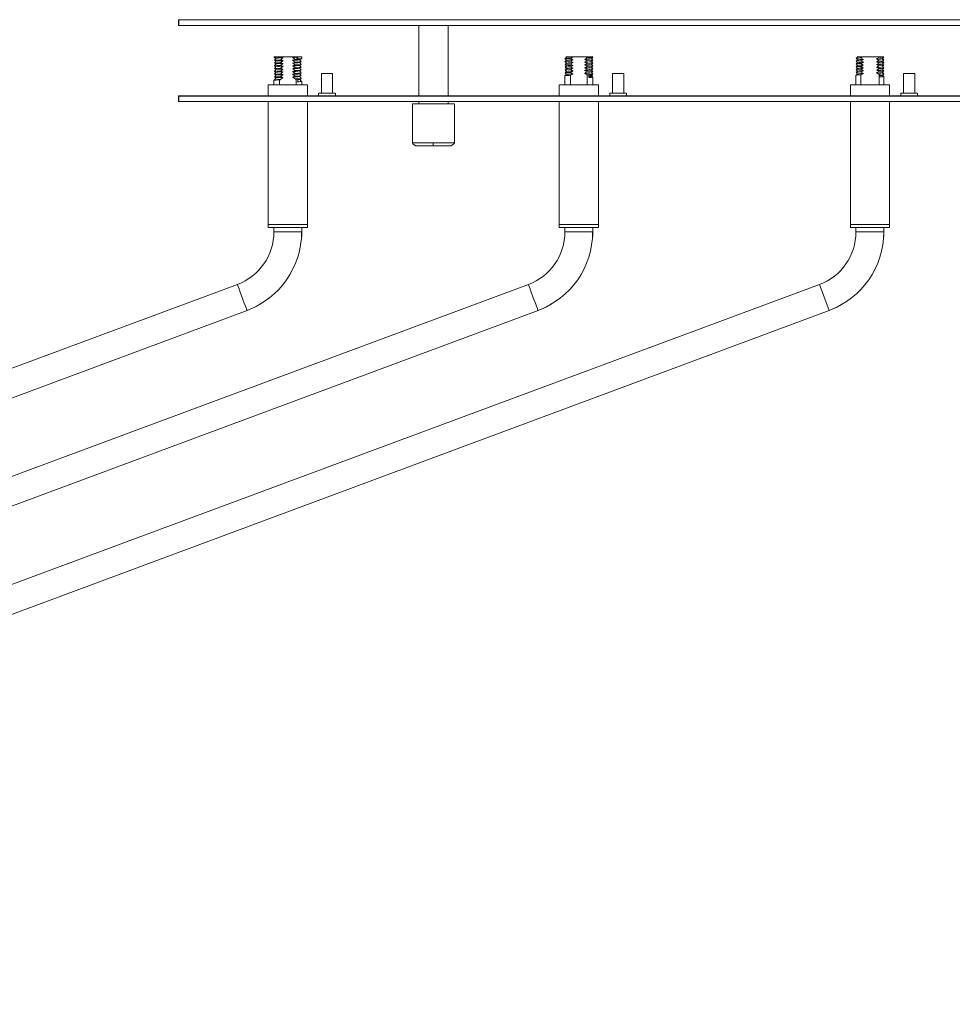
# Model space of a CAD drawing. Header units: millimetres. Extents: x -1604 to 1237, y -736 to 620.
# Tile 3 of 7: x -893 to -560, y -471 to -119. Entities that reach past the tile are written whole.
import ezdxf

# ---------------------------------------------------------------- set-up
doc = ezdxf.new("R2010")
doc.units = ezdxf.units.MM

msp = doc.modelspace()

# ---------------------------------------------------------------- linework, layer by layer
at = {"color": 7, "linetype": 'Continuous', "lineweight": 15}
for p, q in [((-836.25, -118.97), (-836.25, -120.97)), ((-836.22, -119.06), (-836.25, -118.97)), ((-836.25, -118.97), (-238.25, -118.97)), ((-836.22, -121.06), (-836.22, -119.06)), ((-238.22, -119.06), (-836.22, -119.06)), ((-745.23, -119.02), (-741.73, -119.01)), ((-836.22, -121.06), (-836.25, -120.97)), ((-238.22, -121.06), (-836.22, -121.06)), ((-750.48, -121.06), (-750.48, -146.21)), ((-739.98, -146.21), (-739.98, -121.06)), ((-802.23, -132.36), (-802, -132.5)), ((-801.55, -132.79), (-802.01, -133.49)), ((-802, -132.5), (-801.55, -132.79)), ((-802, -133.5), (-801.55, -133.79)), ((-800.47, -132.22), (-800.2, -132.22)), ((-794.23, -132.21), (-800.23, -132.21)), ((-800.2, -132.22), (-799.84, -132.34)), ((-800.2, -132.22), (-794.78, -132.22)), ((-794.18, -132.42), (-793.96, -132.22)), ((-793.85, -133.12), (-794.18, -132.42)), ((-793.96, -132.22), (-793.69, -132.22)), ((-793.85, -133.12), (-793.69, -132.98)), ((-793.69, -132.22), (-793.69, -132.98)), ((-792.92, -133.3), (-792.46, -133)), ((-792.45, -134), (-792.91, -133.29)), ((-792.46, -133), (-792.24, -132.86)), ((-792.23, -132.85), (-792.23, -132.21)), ((-697.7, -132.47), (-698.21, -132.96)), ((-698.2, -132.97), (-697.71, -133.47)), ((-697.7, -133.46), (-698.2, -133.96)), ((-697.96, -132.22), (-697.71, -132.47)), ((-690.45, -132.21), (-696.03, -132.21)), ((-695.42, -132.22), (-695.23, -132.3)), ((-695.42, -132.22), (-691.07, -132.22)), ((-688.76, -132.98), (-688.26, -132.47)), ((-688.26, -133.46), (-688.76, -132.97)), ((-688.76, -133.98), (-688.26, -133.47)), ((-688.26, -132.46), (-688.54, -132.18)), ((-594.19, -132.78), (-593.7, -133.36)), ((-593.69, -132.36), (-594.18, -132.77)), ((-593.69, -133.36), (-594.18, -133.77)), ((-593.81, -132.23), (-593.7, -132.36)), ((-586.14, -132.21), (-592.04, -132.21)), ((-591.61, -132.22), (-591.84, -132.22)), ((-591.61, -132.22), (-586.44, -132.22)), ((-586.44, -132.22), (-586.03, -132.42)), ((-584.77, -132.87), (-584.28, -132.28)), ((-584.28, -133.27), (-584.77, -132.86)), ((-584.77, -133.87), (-584.28, -133.28)), ((-584.32, -132.26), (-584.69, -132.21)), ((-801.55, -133.79), (-802.01, -134.5)), ((-801.55, -134.79), (-802.01, -135.5)), ((-801.55, -135.79), (-802.01, -136.49)), ((-801.55, -136.78), (-802.01, -137.49)), ((-802, -134.5), (-801.55, -134.79)), ((-802, -135.5), (-801.55, -135.79)), ((-802, -136.5), (-801.55, -136.79)), ((-792.92, -134.3), (-792.46, -134)), ((-792.92, -135.3), (-792.46, -135)), ((-792.92, -136.3), (-792.46, -136)), ((-792.92, -137.3), (-792.46, -137)), ((-792.45, -135), (-792.91, -134.29)), ((-792.45, -136), (-792.91, -135.29)), ((-792.46, -136.99), (-792.91, -136.29)), ((-698.21, -133.97), (-697.71, -134.47)), ((-697.7, -134.46), (-698.2, -134.96)), ((-698.2, -134.97), (-697.71, -135.47)), ((-697.7, -135.46), (-698.2, -135.96)), ((-698.2, -135.97), (-697.71, -136.47)), ((-697.7, -136.47), (-698.2, -136.96)), ((-698.2, -136.97), (-697.71, -137.47)), ((-688.26, -134.46), (-688.76, -133.97)), ((-688.76, -134.98), (-688.26, -134.47)), ((-688.26, -135.46), (-688.76, -134.97)), ((-688.76, -135.98), (-688.26, -135.47)), ((-688.26, -136.46), (-688.76, -135.97)), ((-688.76, -136.98), (-688.26, -136.47)), ((-688.26, -137.46), (-688.76, -136.97)), ((-594.19, -133.78), (-593.7, -134.36)), ((-594.19, -134.78), (-593.7, -135.36)), ((-594.19, -135.78), (-593.7, -136.36)), ((-594.19, -136.78), (-593.7, -137.36)), ((-593.69, -134.36), (-594.18, -134.77)), ((-593.69, -135.36), (-594.18, -135.77)), ((-593.69, -136.36), (-594.18, -136.77)), ((-584.28, -134.27), (-584.77, -133.86)), ((-584.77, -134.87), (-584.28, -134.28)), ((-584.28, -135.27), (-584.77, -134.86)), ((-584.77, -135.87), (-584.28, -135.28)), ((-584.28, -136.27), (-584.77, -135.86)), ((-584.77, -136.87), (-584.28, -136.28)), ((-584.28, -137.28), (-584.77, -136.86)), ((-802.23, -140.54), (-802.23, -142.21)), ((-801.55, -137.78), (-802.01, -138.49)), ((-801.55, -138.79), (-802.01, -139.49)), ((-801.55, -139.79), (-802.01, -140.5)), ((-802, -137.5), (-801.55, -137.79)), ((-802, -138.5), (-801.55, -138.79)), ((-802, -139.5), (-801.55, -139.79)), ((-800.23, -140.4), (-800.23, -142.22)), ((-800, -140.48), (-800.23, -140.4)), ((-799.84, -140.34), (-800, -140.48)), ((-793.85, -140.12), (-794.62, -140.16)), ((-794.46, -140.29), (-794.62, -140.16)), ((-794.23, -140.19), (-794.46, -140.29)), ((-794.23, -142.22), (-794.23, -140.19)), ((-793.85, -140.12), (-793.83, -140.18)), ((-793.69, -140.17), (-793.69, -141.17)), ((-792.92, -138.3), (-792.46, -138)), ((-792.92, -139.3), (-792.46, -139)), ((-792.92, -140.3), (-792.46, -140)), ((-792.46, -137.99), (-792.91, -137.29)), ((-792.45, -139), (-792.91, -138.29)), ((-792.45, -140), (-792.91, -139.29)), ((-792.46, -140.99), (-792.91, -140.29)), ((-785.23, -138.21), (-785.23, -145.21)), ((-781.23, -145.21), (-781.23, -138.21)), ((-697.7, -138.47), (-698.23, -138.99)), ((-698.23, -138.99), (-698.23, -142.21)), ((-697.7, -137.47), (-698.2, -137.96)), ((-698.2, -137.97), (-697.71, -138.47)), ((-696.23, -138.85), (-696.23, -142.22)), ((-690.28, -138.62), (-689.71, -138.59)), ((-690.23, -142.22), (-690.23, -138.64)), ((-689.69, -138.62), (-689.71, -138.59)), ((-689.69, -138.62), (-689.69, -139.62)), ((-688.76, -137.98), (-688.26, -137.47)), ((-688.26, -138.46), (-688.76, -137.97)), ((-688.76, -138.98), (-688.26, -138.47)), ((-688.26, -139.46), (-688.76, -138.97)), ((-688.23, -139.49), (-688.26, -139.46)), ((-688.23, -142.21), (-688.23, -139.49)), ((-681.23, -138.21), (-681.23, -145.21)), ((-677.23, -145.21), (-677.23, -138.21)), ((-594.18, -138.77), (-594.23, -138.81)), ((-594.23, -138.82), (-594.23, -142.21)), ((-594.19, -137.78), (-593.7, -138.36)), ((-593.69, -137.36), (-594.18, -137.77)), ((-593.69, -138.36), (-594.18, -138.77)), ((-592.5, -138.68), (-592.5, -142.22)), ((-586.03, -138.42), (-585.72, -138.41)), ((-585.96, -142.22), (-585.96, -138.46)), ((-585.69, -138.45), (-585.72, -138.41)), ((-585.69, -138.45), (-585.69, -139.45)), ((-584.77, -137.87), (-584.27, -137.28)), ((-584.28, -138.28), (-584.77, -137.86)), ((-584.77, -138.87), (-584.28, -138.28)), ((-584.28, -139.28), (-584.77, -138.86)), ((-584.23, -139.31), (-584.24, -139.31)), ((-584.23, -142.21), (-584.23, -139.32)), ((-577.23, -138.21), (-577.23, -145.21)), ((-573.23, -145.21), (-573.23, -138.21)), ((-804.23, -142.21), (-804.23, -146.21)), ((-802.23, -142.21), (-792.23, -142.21)), ((-792.23, -142.21), (-792.23, -141.04)), ((-792.01, -142.21), (-792.23, -142.21)), ((-790.23, -146.21), (-790.23, -142.21)), ((-700.23, -142.21), (-700.23, -146.21)), ((-698.23, -142.21), (-688.23, -142.21)), ((-688.01, -142.21), (-688.23, -142.21)), ((-686.23, -146.21), (-686.23, -142.21)), ((-596.23, -142.21), (-596.23, -146.21)), ((-594.23, -142.21), (-584.23, -142.21)), ((-584.01, -142.21), (-584.23, -142.21)), ((-582.23, -146.21), (-582.23, -142.21)), ((-836.25, -146.17), (-836.22, -146.26)), ((-804.23, -146.17), (-836.25, -146.17)), ((-836.25, -146.17), (-836.25, -148.17)), ((-836.22, -146.26), (-238.22, -146.26)), ((-836.22, -148.26), (-836.22, -146.26)), ((-804.23, -146.21), (-797.23, -146.22)), ((-797.23, -146.22), (-790.23, -146.21)), ((-786.23, -146.17), (-790.23, -146.17)), ((-786.23, -145.21), (-786.23, -146.21)), ((-786.23, -146.21), (-780.23, -146.21)), ((-785.23, -145.21), (-781.23, -145.21)), ((-780.23, -146.21), (-780.23, -145.21)), ((-750.48, -146.17), (-780.23, -146.17)), ((-750.48, -146.21), (-745.23, -146.22)), ((-745.23, -146.22), (-739.98, -146.21)), ((-700.23, -146.17), (-739.98, -146.17)), ((-700.23, -146.21), (-693.23, -146.22)), ((-693.23, -146.22), (-686.23, -146.21)), ((-682.23, -146.17), (-686.23, -146.17)), ((-682.23, -145.21), (-682.23, -146.21)), ((-682.23, -146.21), (-676.23, -146.21)), ((-681.23, -145.21), (-677.23, -145.21)), ((-676.23, -146.21), (-676.23, -145.21)), ((-596.23, -146.17), (-676.23, -146.17)), ((-596.23, -146.21), (-589.23, -146.22)), ((-589.23, -146.22), (-582.23, -146.21)), ((-578.23, -146.17), (-582.23, -146.17)), ((-578.23, -145.21), (-578.23, -146.21)), ((-578.23, -146.21), (-572.23, -146.21)), ((-577.23, -145.21), (-573.23, -145.21)), ((-572.23, -146.21), (-572.23, -145.21)), ((-542.48, -146.17), (-572.23, -146.17)), ((-836.22, -148.26), (-836.25, -148.17)), ((-238.22, -148.26), (-836.22, -148.26)), ((-804.23, -148.26), (-804.23, -193.21)), ((-790.23, -193.21), (-790.23, -148.26)), ((-752.73, -149.01), (-752.73, -163.01)), ((-750.48, -149.01), (-752.73, -149.01)), ((-750.48, -148.26), (-750.48, -149.01)), ((-739.98, -149.01), (-739.98, -148.26)), ((-737.73, -163.01), (-737.73, -149.01)), ((-700.23, -148.26), (-700.23, -193.21)), ((-686.23, -193.21), (-686.23, -148.26)), ((-596.23, -148.26), (-596.23, -193.21)), ((-582.23, -193.21), (-582.23, -148.26)), ((-804.23, -192.21), (-790.23, -192.21)), ((-804.23, -193.21), (-790.23, -193.21)), ((-802.23, -193.22), (-802.23, -194.83)), ((-792.23, -194.83), (-792.23, -193.22)), ((-700.23, -192.21), (-686.23, -192.21)), ((-700.23, -193.21), (-686.23, -193.21)), ((-698.23, -193.22), (-698.23, -194.83)), ((-688.23, -194.83), (-688.23, -193.22)), ((-596.23, -192.21), (-582.23, -192.21)), ((-596.23, -193.21), (-582.23, -193.21)), ((-594.23, -193.22), (-594.23, -194.83)), ((-584.23, -194.83), (-584.23, -193.22)), ((-802.23, -194.83), (-792.23, -194.83)), ((-792.23, -194.83), (-792.28, -196.47)), ((-698.23, -194.83), (-688.23, -194.83)), ((-688.23, -194.83), (-688.28, -196.47)), ((-594.23, -194.83), (-584.23, -194.83)), ((-584.23, -194.83), (-584.28, -196.47)), ((-815.27, -213.58), (-1482.68, -461.47)), ((-711.27, -213.58), (-1228.68, -405.76)), ((-607.27, -213.58), (-974.68, -350.05)), ((-1479.2, -470.85), (-811.79, -222.95)), ((-1225.2, -415.13), (-707.79, -222.95)), ((-971.2, -359.42), (-603.79, -222.95)), ((-811.82, -222.87), (-811.79, -222.95)), ((-707.82, -222.87), (-707.79, -222.95)), ((-603.82, -222.87), (-603.79, -222.95))]:
    msp.add_line(p, q, dxfattribs=at)
at = {"color": 8, "linetype": 'Continuous', "lineweight": 15}
for p, q in [((-752.73, -163.01), (-745.25, -163.02)), ((-745.25, -163.02), (-737.73, -163.01)), ((-603.82, -222.87), (-607.27, -213.58))]:
    msp.add_line(p, q, dxfattribs=at)
at = {"color": 7, "linetype": 'Continuous', "lineweight": 15, "flags": 128}
for points in [[(-745.23, -119.02), (-743.87, -119.02), (-742.6, -119.02), (-741.52, -119.02), (-740.68, -119.02), (-740.16, -119.02), (-739.98, -119.01), (-740.16, -119.01), (-740.69, -119.01), (-741.52, -119.01), (-742.61, -119.01), (-743.87, -119.01), (-745.23, -119.01), (-746.59, -119.01), (-747.86, -119.01), (-748.95, -119.01), (-749.78, -119.01), (-750.3, -119.01), (-750.48, -119.01), (-750.3, -119.02), (-749.78, -119.02), (-748.94, -119.02), (-747.85, -119.02), (-746.59, -119.02), (-745.23, -119.02)], [(-745.23, -119.01), (-746.59, -119.01), (-747.86, -119.01), (-748.95, -119.01), (-749.78, -119.01), (-750.3, -119.01), (-750.48, -119.01), (-750.3, -119.02), (-749.78, -119.02), (-748.94, -119.02), (-747.85, -119.02), (-746.59, -119.02), (-745.23, -119.02), (-743.87, -119.02), (-742.6, -119.02), (-741.52, -119.02), (-740.68, -119.02), (-740.16, -119.02), (-739.98, -119.01), (-740.16, -119.01), (-740.69, -119.01), (-741.52, -119.01), (-742.61, -119.01), (-743.87, -119.01), (-745.23, -119.01)], [(-745.24, -118.98), (-746.2, -118.98), (-747.01, -118.98), (-747.55, -118.99), (-747.74, -118.99), (-747.55, -118.99), (-747.01, -118.99), (-746.2, -118.99), (-745.24, -118.99), (-744.28, -118.99), (-743.47, -118.99), (-742.93, -118.99), (-742.74, -118.99), (-742.93, -118.99), (-743.47, -118.98), (-744.29, -118.98), (-745.24, -118.98)], [(-745.22, -119.04), (-746.18, -119.04), (-746.99, -119.04), (-747.53, -119.04), (-747.72, -119.04), (-747.53, -119.04), (-746.99, -119.04), (-746.18, -119.04), (-745.22, -119.04), (-744.26, -119.04), (-743.45, -119.04), (-742.91, -119.04), (-742.72, -119.04), (-742.91, -119.04), (-743.45, -119.04), (-744.27, -119.04), (-745.22, -119.04)], [(-586.23, -119), (-587.95, -119.01), (-589.59, -119.01), (-591.08, -119.01), (-592.33, -119.01), (-593.3, -119.01), (-593.94, -119.01), (-594.22, -119.01), (-594.13, -119.01), (-593.66, -119.02), (-592.85, -119.02), (-591.73, -119.02), (-590.35, -119.02), (-588.78, -119.02), (-587.09, -119.02), (-585.36, -119.02), (-583.67, -119.02), (-582.1, -119.02), (-580.73, -119.02), (-579.61, -119.02), (-578.8, -119.02), (-578.34, -119.01), (-578.24, -119.01), (-578.52, -119.01), (-579.17, -119.01), (-580.14, -119.01), (-581.39, -119.01), (-582.88, -119.01), (-584.52, -119.01), (-586.23, -119)], [(-800.23, -132.21), (-801.05, -132.21), (-801.67, -132.21), (-802.07, -132.21), (-802.23, -132.21), (-802.14, -132.21), (-801.8, -132.22), (-801.24, -132.22), (-800.47, -132.22)], [(-800.47, -132.22), (-800.88, -132.23), (-801.81, -132.29), (-802.22, -132.34), (-802.18, -132.35)], [(-799.84, -133.34), (-801.17, -133.4), (-801.8, -133.45), (-802.01, -133.5), (-801.97, -133.5)], [(-797.23, -132.21), (-798.37, -132.21), (-799.38, -132.21), (-800.16, -132.21), (-800.62, -132.21), (-800.72, -132.21), (-800.44, -132.22), (-799.81, -132.22), (-798.9, -132.22), (-797.81, -132.22), (-796.65, -132.22), (-795.56, -132.22), (-794.66, -132.22), (-794.03, -132.22), (-793.74, -132.21), (-793.84, -132.21), (-794.3, -132.21), (-795.08, -132.21), (-796.1, -132.21), (-797.23, -132.21)], [(-795.6, -132.48), (-794.75, -132.45), (-794.18, -132.42)], [(-794.78, -132.22), (-794.09, -132.22), (-793.96, -132.22)], [(-794.62, -133.16), (-794.17, -133.14), (-793.85, -133.12)], [(-793.69, -132.22), (-793.02, -132.22), (-792.55, -132.22), (-792.28, -132.21), (-792.24, -132.21), (-792.43, -132.21), (-792.84, -132.21), (-793.45, -132.21), (-794.23, -132.21)], [(-696.03, -132.21), (-696.9, -132.21), (-697.69, -132.21), (-697.96, -132.21), (-697.69, -132.22), (-696.92, -132.22), (-695.75, -132.22), (-695.42, -132.22)], [(-693.23, -132.21), (-694.37, -132.21), (-695.38, -132.21), (-696.16, -132.21), (-696.62, -132.21), (-696.72, -132.21), (-696.44, -132.22), (-695.81, -132.22), (-694.9, -132.22), (-693.81, -132.22), (-692.65, -132.22), (-691.56, -132.22), (-690.66, -132.22), (-690.03, -132.22), (-689.74, -132.21), (-689.84, -132.21), (-690.3, -132.21), (-691.08, -132.21), (-692.1, -132.21), (-693.23, -132.21)], [(-691.07, -132.22), (-690.02, -132.22), (-689.06, -132.22), (-688.57, -132.21), (-688.58, -132.21), (-689.12, -132.21), (-690.13, -132.21), (-690.45, -132.21)], [(-690.28, -132.62), (-689.06, -132.56), (-688.5, -132.52), (-688.27, -132.47), (-688.27, -132.47)], [(-690.28, -133.62), (-689.02, -133.56), (-688.45, -133.51), (-688.26, -133.46), (-688.28, -133.46)], [(-593.63, -132.37), (-593.68, -132.35), (-593.11, -132.28), (-591.84, -132.22)], [(-589.23, -132.21), (-590.37, -132.21), (-591.38, -132.21), (-592.16, -132.21), (-592.63, -132.21), (-592.72, -132.21), (-592.44, -132.22), (-591.8, -132.22), (-590.9, -132.22), (-589.81, -132.22), (-588.65, -132.22), (-587.56, -132.22), (-586.65, -132.22), (-586.03, -132.22), (-585.74, -132.21), (-585.84, -132.21), (-586.3, -132.21), (-587.08, -132.21), (-588.1, -132.21), (-589.23, -132.21)], [(-586.44, -132.22), (-585.89, -132.22), (-585, -132.22), (-584.44, -132.21), (-584.4, -132.21), (-584.69, -132.21)], [(-584.69, -132.21), (-585.6, -132.21), (-586.14, -132.21)], [(-586.03, -133.42), (-584.92, -133.36), (-584.44, -133.32), (-584.28, -133.28), (-584.3, -133.27)], [(-799.84, -134.34), (-801.17, -134.4), (-801.8, -134.45), (-802.01, -134.5), (-801.97, -134.5)], [(-799.84, -135.34), (-801.17, -135.4), (-801.8, -135.45), (-802.01, -135.5), (-801.97, -135.5)], [(-799.84, -136.34), (-801.17, -136.4), (-801.8, -136.45), (-802.01, -136.5), (-801.97, -136.5)], [(-696.19, -136.82), (-697.44, -136.88), (-698.01, -136.92), (-698.2, -136.96), (-698.18, -136.97)], [(-690.28, -134.62), (-689.02, -134.56), (-688.45, -134.51), (-688.26, -134.46), (-688.28, -134.46)], [(-690.28, -135.62), (-689.02, -135.56), (-688.45, -135.51), (-688.26, -135.46), (-688.28, -135.46)], [(-592.43, -136.65), (-593.54, -136.7), (-594.03, -136.74), (-594.19, -136.78), (-594.17, -136.78)], [(-586.03, -134.42), (-584.92, -134.36), (-584.44, -134.32), (-584.28, -134.28), (-584.3, -134.27)], [(-586.03, -135.42), (-584.92, -135.36), (-584.44, -135.32), (-584.28, -135.28), (-584.3, -135.27)], [(-586.03, -136.42), (-584.92, -136.36), (-584.44, -136.32), (-584.28, -136.28), (-584.3, -136.27)], [(-802.2, -140.54), (-802.23, -140.54), (-801.88, -140.49), (-801.02, -140.43), (-800.23, -140.4)], [(-802.03, -140.63), (-802.06, -140.61), (-801.39, -140.55), (-800, -140.48)], [(-801.97, -137.5), (-802.01, -137.5), (-801.8, -137.45), (-801.17, -137.4), (-799.84, -137.34)], [(-801.97, -138.5), (-802.01, -138.5), (-801.8, -138.45), (-801.17, -138.4), (-799.84, -138.34)], [(-801.97, -139.5), (-802.01, -139.5), (-801.8, -139.45), (-801.17, -139.4), (-799.84, -139.34)], [(-793.69, -140.17), (-793.93, -140.18), (-794.23, -140.19)], [(-793.69, -140.39), (-793.28, -140.36), (-792.92, -140.3), (-792.96, -140.29)], [(-783.23, -138.21), (-784, -138.21), (-784.65, -138.21), (-785.08, -138.21), (-785.23, -138.21), (-785.08, -138.21), (-784.65, -138.22), (-784, -138.22), (-783.23, -138.22), (-782.47, -138.22), (-781.82, -138.22), (-781.38, -138.21), (-781.23, -138.21), (-781.38, -138.21), (-781.82, -138.21), (-782.47, -138.21), (-783.23, -138.21)], [(-696.19, -137.82), (-697.44, -137.88), (-698.01, -137.92), (-698.2, -137.96), (-698.18, -137.97)], [(-688.32, -138.46), (-688.26, -138.47), (-688.66, -138.53), (-689.71, -138.59)], [(-688.82, -138.98), (-689.06, -139.03), (-689.69, -139.07)], [(-689.69, -139.62), (-689.64, -139.62), (-689.43, -139.61), (-689.23, -139.6), (-689.14, -139.59), (-688.96, -139.58), (-688.88, -139.58), (-688.73, -139.57), (-688.67, -139.56), (-688.55, -139.55), (-688.45, -139.54), (-688.4, -139.53), (-688.33, -139.52), (-688.3, -139.52), (-688.26, -139.51), (-688.24, -139.5), (-688.23, -139.49), (-688.23, -139.49), (-688.25, -139.48), (-688.27, -139.47), (-688.31, -139.46), (-688.34, -139.46), (-688.42, -139.45), (-688.52, -139.44), (-688.57, -139.43), (-688.7, -139.42), (-688.77, -139.41), (-688.92, -139.4), (-689, -139.4), (-689.18, -139.39), (-689.37, -139.38), (-689.47, -139.37), (-689.69, -139.36), (-689.69, -139.36)], [(-689.12, -138.91), (-689.11, -138.91), (-688.76, -138.96), (-688.77, -138.97)], [(-679.23, -138.21), (-680, -138.21), (-680.65, -138.21), (-681.08, -138.21), (-681.23, -138.21), (-681.08, -138.21), (-680.65, -138.22), (-680, -138.22), (-679.23, -138.22), (-678.47, -138.22), (-677.82, -138.22), (-677.38, -138.21), (-677.23, -138.21), (-677.38, -138.21), (-677.82, -138.21), (-678.47, -138.21), (-679.23, -138.21)], [(-592.43, -137.65), (-593.54, -137.7), (-594.03, -137.74), (-594.19, -137.78), (-594.17, -137.78)], [(-594.17, -138.77), (-594.19, -138.78), (-594.15, -138.79)], [(-584.3, -137.27), (-584.28, -137.28), (-584.44, -137.32), (-584.92, -137.36), (-586.03, -137.42)], [(-584.31, -138.28), (-584.28, -138.29), (-584.71, -138.35), (-585.72, -138.41)], [(-584.8, -138.87), (-585.1, -138.93), (-585.69, -138.97)], [(-575.23, -138.21), (-576, -138.21), (-576.65, -138.21), (-577.08, -138.21), (-577.23, -138.21), (-577.08, -138.21), (-576.65, -138.22), (-576, -138.22), (-575.23, -138.22), (-574.47, -138.22), (-573.82, -138.22), (-573.38, -138.21), (-573.23, -138.21), (-573.38, -138.21), (-573.82, -138.21), (-574.47, -138.21), (-575.23, -138.21)], [(-802.23, -142.21), (-802.94, -142.21), (-803.7, -142.21), (-804.13, -142.21), (-804.22, -142.21), (-803.96, -142.22), (-803.36, -142.22), (-802.45, -142.22), (-801.28, -142.22), (-799.91, -142.22), (-798.4, -142.22), (-796.84, -142.22), (-795.29, -142.22), (-793.84, -142.22), (-792.57, -142.22), (-791.52, -142.22), (-790.76, -142.22), (-790.33, -142.21), (-790.24, -142.21), (-790.51, -142.21), (-791.11, -142.21), (-792.01, -142.21)], [(-793.69, -141.17), (-793.46, -141.16), (-792.7, -141.11), (-792.45, -141.09), (-792.23, -141.05), (-792.25, -141.04)], [(-698.23, -142.21), (-698.94, -142.21), (-699.7, -142.21), (-700.13, -142.21), (-700.22, -142.21), (-699.96, -142.22), (-699.36, -142.22), (-698.45, -142.22), (-697.28, -142.22), (-695.91, -142.22), (-694.4, -142.22), (-692.84, -142.22), (-691.29, -142.22), (-689.84, -142.22), (-688.57, -142.22), (-687.52, -142.22), (-686.76, -142.22), (-686.33, -142.21), (-686.24, -142.21), (-686.51, -142.21), (-687.11, -142.21), (-688.01, -142.21)], [(-594.23, -142.21), (-594.94, -142.21), (-595.7, -142.21), (-596.13, -142.21), (-596.22, -142.21), (-595.96, -142.22), (-595.36, -142.22), (-594.45, -142.22), (-593.28, -142.22), (-591.91, -142.22), (-590.4, -142.22), (-588.84, -142.22), (-587.29, -142.22), (-585.84, -142.22), (-584.57, -142.22), (-583.52, -142.22), (-582.76, -142.22), (-582.33, -142.21), (-582.24, -142.21), (-582.51, -142.21), (-583.11, -142.21), (-584.01, -142.21)], [(-781.23, -145.21), (-780.63, -145.21), (-780.28, -145.21), (-780.28, -145.21), (-780.63, -145.22), (-781.3, -145.22), (-782.2, -145.22), (-783.23, -145.22), (-784.26, -145.22), (-785.16, -145.22), (-785.83, -145.22), (-786.19, -145.21), (-786.19, -145.21), (-785.83, -145.21), (-785.23, -145.21)], [(-745.22, -146.24), (-745.8, -146.24), (-746.28, -146.24), (-746.61, -146.24), (-746.72, -146.24), (-746.61, -146.24), (-746.28, -146.24), (-745.8, -146.24), (-745.22, -146.24), (-744.65, -146.24), (-744.16, -146.24), (-743.84, -146.24), (-743.72, -146.24), (-743.84, -146.24), (-744.16, -146.24), (-744.65, -146.24), (-745.22, -146.24)], [(-681.23, -145.21), (-681.83, -145.21), (-682.19, -145.21), (-682.19, -145.21), (-681.83, -145.22), (-681.16, -145.22), (-680.26, -145.22), (-679.23, -145.22), (-678.2, -145.22), (-677.3, -145.22), (-676.63, -145.22), (-676.28, -145.21), (-676.28, -145.21), (-676.63, -145.21), (-677.23, -145.21)], [(-641.24, -146.19), (-641.82, -146.19), (-642.3, -146.19), (-642.63, -146.19), (-642.74, -146.19), (-642.63, -146.19), (-642.3, -146.19), (-641.82, -146.18), (-641.24, -146.18), (-640.67, -146.18), (-640.18, -146.19), (-639.86, -146.19), (-639.74, -146.19), (-639.86, -146.19), (-640.18, -146.19), (-640.67, -146.19), (-641.24, -146.19)], [(-641.22, -146.24), (-641.8, -146.24), (-642.28, -146.24), (-642.61, -146.24), (-642.72, -146.24), (-642.61, -146.24), (-642.28, -146.24), (-641.8, -146.24), (-641.22, -146.24), (-640.65, -146.24), (-640.16, -146.24), (-639.84, -146.24), (-639.72, -146.24), (-639.84, -146.24), (-640.16, -146.24), (-640.65, -146.24), (-641.22, -146.24)], [(-577.23, -145.21), (-577.83, -145.21), (-578.19, -145.21), (-578.19, -145.21), (-577.83, -145.22), (-577.16, -145.22), (-576.26, -145.22), (-575.23, -145.22), (-574.2, -145.22), (-573.3, -145.22), (-572.63, -145.22), (-572.28, -145.21), (-572.28, -145.21), (-572.63, -145.21), (-573.23, -145.21)], [(-739.98, -149.01), (-739.78, -149.01), (-738.8, -149.01), (-738.12, -149.01), (-737.77, -149.01), (-737.78, -149.01), (-738.13, -149.02), (-738.81, -149.02), (-739.8, -149.02), (-741.04, -149.02), (-742.47, -149.02), (-744.03, -149.02), (-745.65, -149.02), (-747.25, -149.02), (-748.76, -149.02), (-750.1, -149.02), (-751.21, -149.02), (-752.05, -149.02), (-752.56, -149.02), (-752.73, -149.01), (-752.73, -149.01)], [(-752.73, -163.01), (-752.52, -163.39), (-752.06, -163.72), (-751.95, -163.78), (-751.85, -163.84), (-751.81, -163.86), (-751.77, -163.88), (-751.74, -163.9), (-751.71, -163.92), (-751.69, -163.93), (-751.67, -163.97), (-751.72, -164), (-751.72, -164)], [(-751.73, -164.01), (-751.74, -164.01), (-751.36, -164.02), (-751.2, -164.02)], [(-751.2, -164.02), (-750.97, -164.02), (-750.14, -164.02), (-749.14, -164.02), (-747.06, -164.02), (-745.25, -164.02)], [(-745.25, -164.02), (-743.42, -164.02), (-741.34, -164.02), (-740.34, -164.02), (-739.5, -164.02), (-739.27, -164.02)], [(-739.27, -164.02), (-739.11, -164.02), (-738.73, -164.01), (-738.74, -164), (-738.78, -163.97), (-738.78, -163.95), (-738.74, -163.92), (-738.72, -163.9), (-738.69, -163.88), (-738.65, -163.86), (-738.61, -163.84), (-738.51, -163.78), (-738.4, -163.72), (-737.94, -163.39), (-737.73, -163.01)], [(-807.01, -220.68), (-808.75, -221.63), (-811.79, -222.95)], [(-703.01, -220.68), (-704.75, -221.63), (-707.79, -222.95)], [(-599.01, -220.68), (-600.75, -221.63), (-603.79, -222.95)]]:
    msp.add_lwpolyline(points, dxfattribs=at)
at = {"color": 8, "linetype": 'Continuous', "lineweight": 15, "flags": 128}
for points in [[(-799.84, -132.34), (-800.74, -132.38), (-801.43, -132.42), (-801.86, -132.46), (-802.01, -132.5), (-801.98, -132.5)], [(-815.27, -213.58), (-815.2, -213.77), (-814.99, -214.33), (-814.67, -215.2), (-814.25, -216.32), (-813.77, -217.6), (-813.28, -218.94), (-812.8, -220.22), (-812.39, -221.34), (-812.06, -222.21), (-811.86, -222.76), (-811.82, -222.87)], [(-711.27, -213.58), (-711.2, -213.77), (-710.99, -214.33), (-710.67, -215.2), (-710.25, -216.32), (-709.77, -217.6), (-709.28, -218.94), (-708.8, -220.22), (-708.39, -221.34), (-708.06, -222.21), (-707.86, -222.76), (-707.82, -222.87)]]:
    msp.add_lwpolyline(points, dxfattribs=at)
at = {"color": 7, "linetype": 'Continuous', "lineweight": 15}
for centre, radius, start, end in [((-798.9, -151.86), 19.25, 89.8736, 97.8659), ((-798.9, -152.86), 19.25, 89.8736, 97.8659), ((-796.89, -123.34), 9.48, 251.8614, 257.9827), ((-794.78, -139.03), 7.61, 122.4023, 131.626), ((-796.89, -124.34), 9.48, 251.8614, 257.9827), ((-794.78, -140.03), 7.61, 122.4051, 131.6233), ((-798.59, -121.88), 11.02, 285.7554, 290.2116), ((-798.82, -138.19), 6.55, 50.1733, 60.5698), ((-798.62, -122.78), 11.12, 285.7525, 291.0585), ((-795.55, -114.91), 18.58, 269.863, 278.0673), ((-798.81, -139.18), 6.54, 50.1644, 60.5787), ((-793.4, -128.5), 4.49, 266.2961, 284.2485), ((-696.44, -143.61), 10.79, 88.6572, 99.3128), ((-695.3, -149.46), 17.16, 89.7817, 97.9996), ((-695.3, -150.46), 17.16, 89.7819, 97.9991), ((-690.79, -141.56), 10.27, 115.6509, 121.7133), ((-691.84, -125.36), 8.63, 239.7759, 246.8582), ((-690.79, -142.56), 10.27, 115.6522, 121.712), ((-695.72, -124.03), 10.17, 296.2047, 302.3625), ((-691.14, -117.18), 15.98, 269.677, 278.4913), ((-694.57, -141.19), 8.7, 60.4551, 67.4412), ((-695.72, -125.03), 10.17, 296.2047, 302.3625), ((-694.72, -140.48), 9.03, 60.5277, 66.1817), ((-592.66, -142.28), 8.63, 88.4344, 100.0221), ((-592.67, -141.16), 8.52, 88.3574, 100.1025), ((-592.08, -544.86), 412.65, 89.9957, 90.2417), ((-592.27, 128.91), 261.13, 269.6671, 270.0944), ((-591.99, -142.15), 8.95, 87.4536, 100.846), ((-585.84, -144.18), 13.29, 115.7838, 119.7436), ((-586.28, -124.42), 10.27, 233.2443, 238.8599), ((-585.86, -145.13), 13.22, 115.6646, 119.749), ((-586.28, -125.42), 10.27, 233.2443, 238.8599), ((-593.62, -122.87), 12.2, 303.6186, 308.4659), ((-586.45, -124.8), 8.24, 267.1283, 281.6757), ((-591.07, -143.06), 10.88, 62.3643, 67.225), ((-593.53, -123.99), 12.05, 303.5876, 308.4969), ((-585.6, -127.15), 5.29, 265.3012, 283.9184), ((-798.9, -153.86), 19.25, 89.8736, 97.8659), ((-798.9, -154.86), 19.25, 89.8736, 97.8659), ((-798.9, -155.86), 19.25, 89.8737, 97.8654), ((-796.89, -125.34), 9.48, 251.8614, 257.9827), ((-794.78, -141.03), 7.61, 122.4051, 131.6233), ((-796.89, -126.34), 9.47, 251.8599, 257.9843), ((-794.78, -142.03), 7.61, 122.4023, 131.626), ((-796.89, -127.34), 9.47, 251.8599, 257.9843), ((-794.78, -143.03), 7.61, 122.4051, 131.6233), ((-798.62, -123.78), 11.12, 285.751, 291.0601), ((-795.55, -115.91), 18.58, 269.8628, 278.0678), ((-798.81, -140.18), 6.54, 50.1644, 60.5787), ((-798.62, -124.78), 11.12, 285.751, 291.0601), ((-795.55, -116.91), 18.58, 269.8628, 278.0678), ((-798.81, -141.18), 6.54, 50.1644, 60.5787), ((-798.62, -125.78), 11.12, 285.751, 291.0601), ((-795.55, -117.91), 18.58, 269.8628, 278.0678), ((-798.81, -142.18), 6.55, 50.1675, 60.5756), ((-798.61, -126.79), 11.11, 285.7494, 291.0617), ((-794.36, -122.92), 11.24, 268.6705, 279.5629), ((-794.36, -123.92), 11.24, 268.6705, 279.5629), ((-794.36, -124.92), 11.24, 268.6705, 279.5629), ((-794.36, -125.92), 11.24, 268.6705, 279.5629), ((-696.44, -144.61), 10.79, 88.6572, 99.3128), ((-696.44, -145.61), 10.79, 88.6572, 99.3128), ((-696.44, -146.61), 10.79, 88.6572, 99.3128), ((-695.3, -151.46), 17.16, 89.7819, 97.9991), ((-695.3, -152.46), 17.16, 89.7819, 97.9991), ((-695.3, -153.46), 17.16, 89.7818, 97.9996), ((-691.84, -126.36), 8.63, 239.7759, 246.8582), ((-690.79, -143.56), 10.27, 115.6522, 121.712), ((-691.84, -127.36), 8.63, 239.7759, 246.8582), ((-690.79, -144.56), 10.27, 115.6522, 121.712), ((-691.84, -128.36), 8.63, 239.7759, 246.8582), ((-690.79, -145.56), 10.27, 115.6522, 121.712), ((-691.84, -129.36), 8.63, 239.7759, 246.8582), ((-691.14, -118.18), 15.98, 269.677, 278.4913), ((-694.57, -142.19), 8.7, 60.4551, 67.4412), ((-695.72, -126.03), 10.17, 296.2047, 302.3625), ((-691.14, -119.18), 15.98, 269.677, 278.4913), ((-694.57, -143.19), 8.7, 60.4551, 67.4412), ((-695.72, -127.03), 10.17, 296.2047, 302.3625), ((-691.14, -120.18), 15.98, 269.677, 278.4913), ((-694.57, -144.19), 8.7, 60.4551, 67.4412), ((-695.72, -128.03), 10.17, 296.2047, 302.3625), ((-691.14, -121.18), 15.98, 269.677, 278.4913), ((-694.57, -145.19), 8.7, 60.4551, 67.4412), ((-690.01, -126.61), 10.01, 268.4889, 279.9554), ((-592.66, -143.28), 8.63, 88.4344, 100.0221), ((-592.66, -144.28), 8.63, 88.4344, 100.0221), ((-591.99, -143.15), 8.95, 87.4536, 100.846), ((-591.99, -144.15), 8.95, 87.4539, 100.8454), ((-591.99, -145.15), 8.95, 87.4536, 100.846), ((-591.99, -146.15), 8.95, 87.4536, 100.846), ((-585.86, -146.13), 13.22, 115.6646, 119.749), ((-586.28, -126.42), 10.27, 233.2443, 238.8599), ((-585.86, -147.13), 13.22, 115.6646, 119.749), ((-586.28, -127.42), 10.27, 233.2443, 238.8599), ((-585.86, -148.13), 13.22, 115.6646, 119.749), ((-586.28, -128.42), 10.27, 233.2443, 238.8599), ((-585.86, -149.13), 13.22, 115.6646, 119.749), ((-586.45, -125.8), 8.24, 267.128, 281.6763), ((-591.07, -144.06), 10.88, 62.3643, 67.225), ((-593.53, -124.99), 12.05, 303.5876, 308.4969), ((-586.45, -126.8), 8.24, 267.128, 281.6763), ((-591.07, -145.06), 10.88, 62.3643, 67.225), ((-593.53, -125.99), 12.05, 303.5876, 308.4969), ((-586.45, -127.8), 8.24, 267.128, 281.6763), ((-591.07, -146.06), 10.88, 62.3643, 67.225), ((-593.53, -126.99), 12.05, 303.5876, 308.4969), ((-586.45, -128.8), 8.24, 267.128, 281.6763), ((-591.07, -147.06), 10.88, 62.3643, 67.225), ((-798.9, -156.86), 19.25, 89.8737, 97.8654), ((-798.9, -157.86), 19.25, 89.8736, 97.8659), ((-798.9, -158.86), 19.25, 89.8736, 97.8659), ((-796.89, -128.34), 9.47, 251.8599, 257.9843), ((-794.78, -144.03), 7.61, 122.4051, 131.6233), ((-796.89, -129.34), 9.47, 251.8599, 257.9843), ((-794.78, -145.03), 7.61, 122.4023, 131.626), ((-796.89, -130.34), 9.48, 251.8614, 257.9827), ((-794.78, -146.03), 7.61, 122.4023, 131.626), ((-795.55, -118.91), 18.58, 269.8628, 278.0678), ((-798.81, -143.18), 6.55, 50.1675, 60.5756), ((-798.61, -127.79), 11.11, 285.7494, 291.0617), ((-795.55, -119.91), 18.58, 269.8628, 278.0678), ((-798.81, -144.18), 6.55, 50.1675, 60.5756), ((-798.61, -128.79), 11.11, 285.7494, 291.0617), ((-795.55, -120.91), 18.58, 269.8628, 278.0678), ((-798.81, -145.18), 6.55, 50.1675, 60.5756), ((-794.36, -126.92), 11.24, 268.6705, 279.5629), ((-794.36, -127.92), 11.24, 268.6705, 279.5629), ((-793.86, -132.31), 7.81, 270.0192, 280.0046), ((-696.34, -151.4), 12.55, 89.5012, 98.6629), ((-695.3, -154.46), 17.16, 89.7818, 97.9996), ((-695.3, -155.46), 17.16, 89.7818, 97.9996), ((-689.16, -150.29), 13.45, 121.4715, 121.6967), ((-690.79, -146.56), 10.27, 115.6522, 121.712), ((-691.84, -130.36), 8.63, 239.7759, 246.8582), ((-690.79, -147.56), 10.27, 115.6522, 121.712), ((-695.72, -129.03), 10.17, 296.2047, 302.3625), ((-691.14, -122.18), 15.98, 269.677, 278.4913), ((-694.57, -146.19), 8.7, 60.4551, 67.4412), ((-690.01, -127.61), 10.01, 268.4889, 279.9554), ((-695.78, -148.43), 11.25, 60.4508, 60.7143), ((-696.75, 23.15), 161.93, 272.3086, 272.4982), ((-592.67, -147.85), 9.17, 88.9383, 99.8034), ((-591.99, -147.15), 8.95, 87.4539, 100.8454), ((-584.1, -153.3), 16.85, 119.6031, 119.8705), ((-586.28, -129.42), 10.27, 233.2443, 238.8599), ((-585.86, -150.13), 13.22, 115.6646, 119.749), ((-593.53, -127.99), 12.05, 303.5876, 308.4969), ((-586.45, -129.8), 8.24, 267.128, 281.6764), ((-591.07, -148.06), 10.88, 62.3643, 67.225), ((-592.33, -150.53), 13.65, 62.1936, 62.5172), ((-592.01, 5.96), 144.55, 272.3991, 272.5058), ((-585.6, -132.22), 7.23, 269.2346, 280.8562), ((-636.61, -163.29), 108.64, 179.8565, 180.3833), ((-822.23, -194.83), 20, 290.3764, 360), ((-822.23, -194.83), 29.91, 290.3763, 359.9993), ((-718.23, -194.83), 20, 290.3764, 360), ((-718.23, -194.83), 29.91, 290.3763, 359.9993), ((-614.23, -194.83), 20, 290.3765, 360), ((-614.23, -194.83), 29.91, 290.3766, 359.9994)]:
    msp.add_arc(centre, radius, start, end, dxfattribs=at)
at = {"color": 8, "linetype": 'Continuous', "lineweight": 15}
for centre, radius, start, end in [((-793.64, -127.73), 5.4, 267.7276, 282.3282), ((-799.96, -154.21), 13.87, 89.5116, 98.453), ((-696.3, -151.58), 12.76, 89.4682, 98.4901), ((-689.45, -134.62), 4.98, 267.0133, 283.6429), ((-592.54, -149.04), 10.4, 89.4035, 99.0392), ((-585.51, -133.87), 5.54, 267.8207, 282.8409), ((-793.53, -137.64), 3.5, 264.6648, 287.4018)]:
    msp.add_arc(centre, radius, start, end, dxfattribs=at)

doc.saveas('drawing.dxf')
